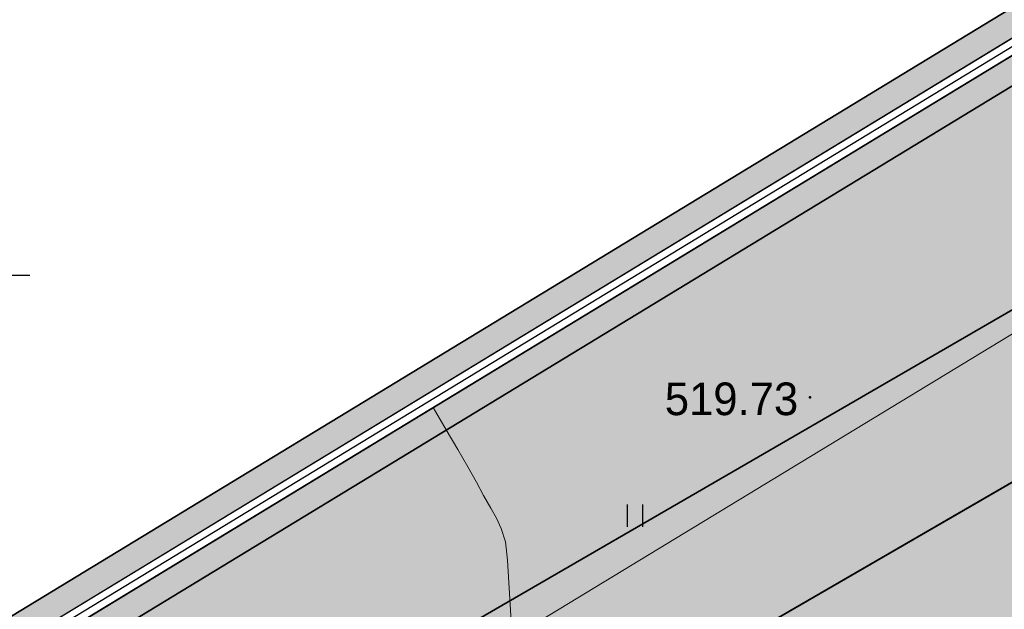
# Model space of a CAD drawing. Header units: millimetres. Extents: x -1128748 to 3035412, y -2195448 to -435774.
# Tile 59 of 159: x 378209 to 404623, y -1447667 to -1431868. Entities that reach past the tile are written whole.
import ezdxf

# ---------------------------------------------------------------- set-up
doc = ezdxf.new("R2010")
doc.units = ezdxf.units.MM
for name, color, linetype in [('(001) Сетка', 92, 'Continuous'), ('(004) Точки рельефа', 7, 'Continuous'), ('(031) Горизонтали', 42, 'Continuous'), ('(036) Растительность', 7, 'Continuous'), ('(040) Ограда', 7, 'Continuous'), ('GLUXOY OG', 7, 'Continuous')]:
    doc.layers.add(name, color=color, linetype=linetype)
doc.styles.add('BLACK', font='tahomabd.ttf')
doc.styles.add('D-431', font='txt')
doc.styles.get("Standard").update_dxf_attribs({"font": 'arial.ttf'})
doc.linetypes.add('ОГРАДА_БЕТ', pattern='A,4,["|",Standard,S=0.8,R=0,X=0,Y=-0.8],4', length=8)
doc.linetypes.add('ОГРАДА_ГЛИН', pattern='A,4,["|",Standard,S=0.8,R=0,X=0,Y=-0.8],0.5,["|",Standard,S=0.8,R=0,X=0,Y=-0.8],3.5', length=8)
doc.dimstyles.new('genplan dimension', dxfattribs={"dimtxt": 1100, "dimasz": 450, "dimexe": 450, "dimexo": 0, "dimgap": 80, "dimtad": 1, "dimlfac": 0.001, "dimtxsty": 'BLACK', "dimblk": 'OBLIQUE', "dimcen": 0, "dimclrd": 186, "dimclre": 186, "dimclrt": 186, "dimadec": 1, "dimazin": 0, "dimtfac": 1, "dimtmove": 0, "dimatfit": 3, "dimldrblk": 'OBLIQUE', "dimfxl": 1, "dimlwd": 9, "dimlwe": 9, "dimarcsym": 0})

# ---------------------------------------------------------------- blocks, each defined once
blk = doc.blocks.new('_Oblique')
at = {"color": 0, "linetype": 'ByBlock', "lineweight": -2}
blk.add_line((-0.5, -0.5), (0.5, 0.5), dxfattribs=at)
blk = doc.blocks.new('*D997')
at = {"color": 186, "lineweight": 9, "transparency": 16777216}
for p, q in [((2255842.21373015, -554331.2133756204), (2330361.64044784, -509046.6128842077)), ((2330349.808324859, -509027.1421808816), (2330595.333913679, -509431.1741459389)), ((2255830.381608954, -554311.7426752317), (2256075.907195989, -554715.7746373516))]:
    blk.add_line(p, q, dxfattribs=at)
at = {"layer": 'Defpoints', "color": 0, "transparency": 16777216}
for p in [(2330349.808324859, -509027.1421808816), (2330361.64044784, -509046.6128842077), (2255830.381608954, -554311.7426752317)]:
    blk.add_point(p, dxfattribs=at)
at = {"color": 186, "lineweight": 9, "transparency": 16777216}
for p, xscale, yscale, zscale, rotation in [((2330361.64044784, -509046.6128842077), 450.0000000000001, 450.0000000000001, 450.0000000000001, 31.28656990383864), ((2255842.21373015, -554331.2133756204), 450, 450, 450, 211.2865699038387)]:
    blk.add_blockref('_Oblique', p, dxfattribs=dict(at, xscale=xscale, yscale=yscale, zscale=zscale, rotation=rotation))
at = {"color": 186, "transparency": 16777216, "insert": (2292697.259500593, -531023.0002948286), "char_height": 1100, "attachment_point": 5, "rotation": 31.28656990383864, "style": 'BLACK'}
blk.add_mtext('87,2', dxfattribs=at)
blk = doc.blocks.new('I04010')
for p, q in [((-0.4122729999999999, 0.0071460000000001), (-0.4122729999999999, 1.207145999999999)), ((0.3877269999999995, 1.207145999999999), (0.3877269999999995, 0.0071460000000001))]:
    blk.add_line(p, q)
blk = doc.blocks.new('Setka')
at = {"layer": '(001) Сетка'}
for p, q in [((0, 1.5), (0, -1.5)), ((-1.5, 0), (1.5, 0))]:
    blk.add_line(p, q, dxfattribs=at)
blk = doc.blocks.new('A$C05d28b1e')
at = {"layer": '(004) Точки рельефа', "color": 7, "linetype": 'ByBlock', "lineweight": -2}
blk.add_point((-93236.28961832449, 84554.57763954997), dxfattribs=at)
at = {"layer": '(031) Горизонтали', "color": 42, "linetype": 'Continuous', "lineweight": 0, "ltscale": 600}
blk.add_lwpolyline([(-101202.7453450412, 77660.6342601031), (-101287.1310437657, 79146.93015097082), (-101357.3820533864, 80196.57355074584), (-101408.4504221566, 80680.78641158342), (-101521.9669854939, 81044.44443070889), (-101650.5839243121, 81318.20806139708), (-101804.7058933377, 81584.4771605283), (-101994.7375473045, 81925.65158501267), (-102184.9705063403, 82278.69662994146), (-102416.4093635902, 82689.19715802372), (-102687.6554045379, 83158.8261539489), (-102997.3099146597, 83689.2566023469), (-103343.9741794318, 84282.16148796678)], dxfattribs=at)
at = {"layer": '(040) Ограда', "ltscale": 600, "flags": 128}
blk.add_lwpolyline([(-65264.40736584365, 129736.0944886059), (-69527.56274084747, 127117.9602796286), (-60665.4079442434, 110685.5274772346), (-137358.727671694, 64079.83214361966), (-200340.084258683, 25825.59958398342), (-120612.5554367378, -95364.3361081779), (-115994.5822715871, -101904.9477696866)], dxfattribs=at)
at = {"layer": '(040) Ограда', "linetype": 'ОГРАДА_БЕТ', "ltscale": 600, "flags": 128}
blk.add_lwpolyline([(-64714.22453771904, 129604.5693745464), (-68996.00000000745, 126975), (-60133, 110541), (-137151.0000000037, 63738), (-199777.9999999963, 25699), (-120282.0000000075, -95139.0000000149), (-115667.8203322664, -101674.2387862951)], dxfattribs=at)
at = {"layer": '(001) Сетка', "xscale": 1000, "yscale": 1000, "zscale": 1000}
blk.add_blockref('Setka', (-115665, 87831), dxfattribs=at)
at = {"layer": '(036) Растительность', "linetype": 'Continuous', "xscale": 500, "yscale": 500, "zscale": 500}
blk.add_blockref('I04010', (-97924.1780786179, 81078.43723458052), dxfattribs=at)
at = {"layer": '(004) Точки рельефа', "linetype": 'ByBlock', "insert": (-97133.97243679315, 84509.60294273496), "char_height": 875, "attachment_point": 4, "style": 'D-431'}
blk.add_mtext('519.73', dxfattribs=at)
blk = doc.blocks.new('A$C2cdd6916')
dim = blk.add_linear_dim(base=(19119.19873189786, 52493.96583542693), p1=(-55412.06010698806, 7228.836044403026), p2=(19107.36660891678, 52513.43653875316), angle=31.28656990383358, dimstyle='genplan dimension')
dim.commit()
dim.dimension.update_dxf_attribs({"geometry": '*D997', "text_midpoint": (-18545.18221534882, 30517.57842480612), "insert": (-2311242.441715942, 561540.5787196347)})

msp = doc.modelspace()

# ---------------------------------------------------------------- hatches: boundary and pattern name
at = {"true_color": 0xb1ab95}
h = msp.add_hatch(color=253, dxfattribs=at)
h.dxf.hatch_style = 1
edge = h.paths.add_edge_path(flags=17)
edge.add_line((408230.1207856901, -1667049.642699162), (407816.6081964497, -1666481.464231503))
edge.add_line((407816.6081964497, -1666481.464231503), (406833.0463827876, -1667339.240020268))
edge.add_line((406833.0463827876, -1667339.240020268), (369446.4050053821, -1615968.894445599))
edge.add_line((369446.4050053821, -1615968.894445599), (314131.1661896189, -1531886.892482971))
edge.add_arc((319562.5512268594, -1527471.0056437), 7000.000000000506, 211.2865698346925, 219.1121955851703, ccw=False)
edge.add_line((313580.4871510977, -1531106.237327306), (313131.1451666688, -1530366.809203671))
edge.add_line((313131.1451666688, -1530366.809203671), (293854.900782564, -1501065.928418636))
edge.add_line((293854.900782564, -1501065.928418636), (421647.4469098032, -1423424.944505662))
edge.add_line((421647.4469098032, -1423424.944505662), (426742.1242212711, -1432503.275990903))
edge.add_line((426742.1242212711, -1432503.275990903), (423931.0712712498, -1434165.041722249))
edge.add_line((423931.0712712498, -1434165.041722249), (426984.3854020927, -1439330.046351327))
edge.add_line((426984.3854020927, -1439330.046351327), (429679.2301120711, -1437736.977608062))
edge.add_line((429679.2301120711, -1437736.977608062), (483014.3851956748, -1532776.209352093))
edge.add_line((483014.3851956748, -1532776.209352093), (452390.0859484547, -1553037.605009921))
edge.add_line((452390.0859484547, -1553037.605009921), (452158.6186386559, -1558086.793507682))
edge.add_line((452158.6186386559, -1558086.793507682), (453515.0030141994, -1559924.781183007))
edge.add_line((453515.0030141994, -1559924.781183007), (432643.9471154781, -1578671.99971455))
edge.add_line((432643.9471154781, -1578671.99971455), (463611.259786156, -1618599.639911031))
edge.add_line((463611.259786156, -1618599.639911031), (417034.9315798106, -1658591.093109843))
edge.add_line((417034.9315798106, -1658591.093109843), (414167.6827045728, -1655252.786924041))
edge.add_line((414167.6827045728, -1655252.786924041), (409797.2463541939, -1659006.525500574))
edge.add_line((409797.2463541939, -1659006.525500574), (412814.3970230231, -1663152.179317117))
edge.add_line((412814.3970230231, -1663152.179317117), (413924.9410931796, -1662183.66081375))
edge.add_line((413924.9410931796, -1662183.66081375), (411384.130183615, -1659225.422744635))
edge.add_line((411384.130183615, -1659225.422744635), (414039.2304562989, -1656944.97486275))
edge.add_line((414039.2304562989, -1656944.97486275), (416580.578907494, -1659903.838785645))
edge.add_line((416580.578907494, -1659903.838785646), (464572.5455611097, -1618696.887481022))
edge.add_line((464572.5455611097, -1618696.887481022), (433596.1896105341, -1578757.58735041))
edge.add_line((433596.1896105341, -1578757.58735041), (454455.7553919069, -1560020.689702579))
edge.add_line((454455.7553919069, -1560020.689702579), (452869.2519824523, -1557870.876002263))
edge.add_line((452869.2519824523, -1557870.876002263), (453073.0582769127, -1553425.080184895))
edge.add_line((453073.0582769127, -1553425.080184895), (483943.2351204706, -1533001.009024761))
edge.add_line((483943.2351204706, -1533001.009024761), (421903.2659150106, -1422450.453739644))
edge.add_line((421903.2659150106, -1422450.453739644), (292871.3014545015, -1500844.45229855))
edge.add_line((292871.3014545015, -1500844.45229855), (368870.6964173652, -1616367.433184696))
edge.add_line((368870.6964173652, -1616367.433184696), (406716.9487646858, -1668369.297758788))
edge.add_line((406716.9487646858, -1668369.297758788), (408230.1207856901, -1667049.642699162))
h.paths.add_polyline_path([(368541.7200813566, -1616595.169607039), (292309.2446956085, -1500717.894515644), (422049.4482037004, -1421893.601873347), (484474.0065060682, -1533129.465980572), (453463.3281788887, -1553646.494570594), (453275.3281789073, -1557747.494570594), (454993.3281791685, -1560075.494570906), (434140.3281791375, -1578806.494570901), (465120.0437740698, -1618750.126451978), (416841.1757058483, -1660207.24875869), (417362.1687984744, -1660813.835260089), (414707.0685257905, -1663094.283141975), (414185.571150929, -1662487.10951034), (413050.6899311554, -1663476.852727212), (414224.91061742, -1665090.266508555), (419054.3567371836, -1660942.287508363), (418207.6718256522, -1659956.501620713), (466081.3108829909, -1618847.349954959), (435092.5706741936, -1578892.082206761), (455934.080556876, -1560171.403090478), (453985.9615227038, -1557531.577065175), (454146.3005073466, -1554033.969745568), (485402.856430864, -1533354.26565324), (422305.2672089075, -1420919.111107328), (291325.645367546, -1500496.418395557), (367966.0114933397, -1616993.708346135), (406534.5096505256, -1669987.959919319), (408879.9262830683, -1667942.494576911), (408466.4136938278, -1667374.316109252), (406650.6072686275, -1668957.902180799)])
at = {"true_color": 0x7abf6e, "transparency": 33554687}
h = msp.add_hatch(color=83, dxfattribs=at)
h.dxf.hatch_style = 1
edge = h.paths.add_edge_path()
edge.add_line((423931.0712712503, -1434165.041722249), (426742.1242212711, -1432503.275990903))
edge.add_line((426742.1242212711, -1432503.275990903), (421647.4469098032, -1423424.944505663))
edge.add_line((421647.4469098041, -1423424.944505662), (293854.9007825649, -1501065.928418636))
edge.add_line((293854.9007825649, -1501065.928418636), (313131.1451666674, -1530366.809203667))
edge.add_line((313131.1451666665, -1530366.809203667), (296526.5606940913, -1503042.639271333))
edge.add_line((296526.5606940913, -1503042.639271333), (295306.1614871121, -1501034.37491047))
edge.add_line((295306.1614871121, -1501034.37491047), (300049.0837175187, -1498152.155496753))
edge.add_line((300049.0837175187, -1498152.155496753), (301269.4829280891, -1500160.419863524))
edge.add_line((301269.4829280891, -1500160.419863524), (321651.4063298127, -1487774.558932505))
edge.add_line((321651.4063298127, -1487774.558932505), (408742.7139408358, -1437381.201420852))
edge.add_arc((412248.5126760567, -1443440.027646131), 7000.000000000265, 48.67987082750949, 120.05482104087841, ccw=False)
edge.add_arc((418851.1682919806, -1435929.705494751), 3000.000000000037, 228.6798708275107, 299.8780372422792)
edge.add_line((420345.6344984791, -1438530.968795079), (424948.6856475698, -1435886.444348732))
edge.add_line((424948.6856475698, -1435886.444348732), (423931.0712712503, -1434165.041722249))
at = {"true_color": 0x939598}
h = msp.add_hatch(color=252, dxfattribs=at)
h.dxf.hatch_style = 1
edge = h.paths.add_edge_path(flags=16)
edge.add_line((333609.8648957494, -1523030.190670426), (320952.8767775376, -1530721.697087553))
edge.add_arc((319394.9203417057, -1528157.955340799), 3000.000000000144, 211.286569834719, 301.28656983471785, ccw=False)
edge.add_line((316831.1785949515, -1529715.911776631), (302893.1650096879, -1506779.797214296))
edge.add_arc((305456.906756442, -1505221.840778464), 2999.999999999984, 121.28656983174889, 211.2865698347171, ccw=False)
edge.add_line((303898.950320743, -1502658.099031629), (317436.2992639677, -1494431.607445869))
edge.add_arc((318994.2556996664, -1496995.349192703), 2999.999999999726, 29.088455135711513, 121.2865698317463, ccw=False)
edge.add_line((321615.8662993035, -1495536.871265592), (329290.2226393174, -1509331.508505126))
edge.add_line((329290.2226393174, -1509331.508505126), (330263.2572367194, -1511080.53587602))
edge.add_line((330263.2572367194, -1511080.53587602), (332209.3264314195, -1514578.59061762))
edge.add_line((332209.3264314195, -1514578.59061762), (333182.3610288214, -1516327.617988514))
edge.add_line((333182.3610288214, -1516327.617988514), (334673.5190595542, -1519007.970996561))
edge.add_arc((332051.9084599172, -1520466.448923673), 3000.000000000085, -58.71343016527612, 29.088455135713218, ccw=False)
edge = h.paths.add_edge_path(flags=16)
edge.add_line((392954.6193714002, -1533841.388395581), (401060.6626354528, -1548912.468944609))
edge.add_arc((398418.5797506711, -1550333.524196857), 2999.999999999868, -61.726229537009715, 28.273770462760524, ccw=False)
edge.add_line((399839.63500293, -1552975.607081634), (372116.3634412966, -1567886.683826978))
edge.add_arc((370695.3081890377, -1565244.600942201), 2999.999999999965, 209.0884551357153, 298.27377046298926, ccw=False)
edge.add_line((368073.6975894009, -1566703.078869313), (360564.510484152, -1553205.332935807))
edge.add_arc((363186.1210837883, -1551746.855008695), 2999.999999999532, 121.28656990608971, 209.0884551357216, ccw=False)
edge.add_line((361628.1646447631, -1549183.113263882), (388754.5800475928, -1532698.701903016))
edge.add_arc((390312.5364866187, -1535262.443647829), 2999.999999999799, 28.273770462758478, 121.2865699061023, ccw=False)
edge = h.paths.add_edge_path(flags=16)
edge.add_line((429361.5778396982, -1533771.173944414), (423970.5674180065, -1524291.837308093))
edge.add_line((423970.5674180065, -1524291.837308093), (420028.520120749, -1517360.299350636))
edge.add_arc((422636.2959769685, -1515877.226498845), 3000.000000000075, 120.09939656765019, 209.6273998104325, ccw=False)
edge.add_line((421131.7911005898, -1513281.756391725), (444558.5598196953, -1499702.063187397))
edge.add_arc((446063.064696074, -1502297.533294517), 2999.999999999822, 29.878037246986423, 120.0993965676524, ccw=False)
edge.add_line((448664.3279962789, -1500803.067087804), (451530.949312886, -1505792.699367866))
edge.add_line((451530.949312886, -1505792.699367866), (454101.7901477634, -1510267.497047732))
edge.add_line((454101.7901477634, -1510267.497047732), (456027.8805247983, -1513620.04405626))
edge.add_arc((453426.6172245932, -1515114.510262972), 2999.999999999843, -59.03634284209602, 29.878037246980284, ccw=False)
edge.add_line((454970.1000291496, -1517686.99171714), (443416.2954938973, -1524619.247185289))
edge.add_arc((444959.7782984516, -1527191.728639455), 2999.99999999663, 120.9636571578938, 150.6005223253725)
edge.add_line((442346.1234395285, -1525719.041205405), (439220.3002496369, -1531266.601929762))
edge.add_arc((436606.6453907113, -1529793.914495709), 3000.000000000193, 298.2737704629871, 330.60052232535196, ccw=False)
edge.add_line((438027.7006429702, -1532435.997380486), (433390.4089481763, -1534930.183977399))
edge.add_arc((431969.3536959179, -1532288.101092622), 3000.000000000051, 209.6273998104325, 298.2737704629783, ccw=False)
edge = h.paths.add_edge_path(flags=16)
edge.add_line((414849.7759762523, -1441945.561439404), (419859.8166469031, -1450666.022881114))
edge.add_line((419859.8166469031, -1450666.022881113), (423344.093343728, -1456730.744224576))
edge.add_line((423344.093343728, -1456730.744224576), (427801.4519379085, -1464489.208937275))
edge.add_arc((425200.1886375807, -1465983.675143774), 2999.999999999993, -59.41036551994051, 29.87803724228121, ccw=False)
edge.add_line((426726.8457029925, -1468566.177458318), (418113.2291844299, -1473658.152959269))
edge.add_line((418113.2291844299, -1473658.152959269), (414040.4930068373, -1476065.768017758))
edge.add_line((414040.4930068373, -1476065.768017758), (403679.8279011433, -1482190.51861213))
edge.add_line((403679.8279011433, -1482190.51861213), (405757.2568378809, -1485609.093839))
edge.add_line((405757.2568378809, -1485609.093839), (414900.0674713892, -1480204.283019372))
edge.add_arc((416426.7257365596, -1482786.784624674), 3000.000000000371, 30.60362588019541, 120.58966109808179, ccw=False)
edge.add_line((419008.8551705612, -1481259.496968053), (421476.2811174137, -1485432.246487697))
edge.add_line((421476.2811174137, -1485432.246487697), (424894.3505620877, -1483355.124908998))
edge.add_line((424894.3505620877, -1483355.124908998), (422452.5644704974, -1479224.58480538))
edge.add_arc((425035.0667850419, -1477697.927739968), 2999.999999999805, 120.58963448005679, 210.5896344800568, ccw=False)
edge.add_line((423508.4097196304, -1475115.425425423), (428655.4698191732, -1472072.719278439))
edge.add_arc((430182.1268845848, -1474655.221592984), 2999.999999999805, 29.878037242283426, 120.58963448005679, ccw=False)
edge.add_line((432783.3901849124, -1473160.755386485), (439000.021157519, -1483981.404211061))
edge.add_line((439000.021157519, -1483981.404211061), (433315.4877170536, -1487247.257047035))
edge.add_line((433315.4877170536, -1487247.257047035), (435393.3908279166, -1490666.6125653))
edge.add_line((435393.3908279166, -1490666.6125653), (440992.6427661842, -1487449.755278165))
edge.add_line((440992.6427661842, -1487449.755278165), (443682.7367977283, -1492132.124707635))
edge.add_arc((441081.4734974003, -1493626.590914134), 3000.000000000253, -59.90060343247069, 29.878037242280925, ccw=False)
edge.add_line((442585.9783737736, -1496222.061021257), (414062.9094548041, -1512755.904412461))
edge.add_line((414062.9094548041, -1512755.904412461), (417717.2968084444, -1518769.4906563))
edge.add_line((417717.2968084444, -1518769.4906563), (416592.2112407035, -1519409.340073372))
edge.add_line((416592.2112407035, -1519409.340073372), (425767.7282147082, -1535543.201335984))
edge.add_arc((423159.9523584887, -1537026.274187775), 3000.000000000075, -61.72622953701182, 29.627399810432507, ccw=False)
edge.add_line((424581.0076107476, -1539668.357072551), (408646.5779521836, -1548238.75624077))
edge.add_arc((407225.5226999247, -1545596.673355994), 2999.999999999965, 208.2737704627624, 298.27377046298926, ccw=False)
edge.add_line((404583.4398151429, -1547017.728608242), (396060.6213313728, -1531171.762865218))
edge.add_arc((398702.7042161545, -1529750.70761297), 2999.999999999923, 120.0993965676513, 208.2737704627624, ccw=False)
edge.add_line((397198.1993397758, -1527155.23750585), (399699.1241284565, -1525705.537303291))
edge.add_line((399699.1241284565, -1525705.537303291), (397773.7574345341, -1522537.192641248))
edge.add_line((397773.7574345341, -1522537.192641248), (373311.9537659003, -1537402.350028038))
edge.add_line((373311.9537659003, -1537402.350028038), (359878.9045358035, -1545565.459899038))
edge.add_arc((358320.9480967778, -1543001.718154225), 2999.999999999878, 209.0884782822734, 301.28656990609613, ccw=False)
edge.add_line((355699.3380863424, -1544460.197140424), (344506.0669587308, -1524340.318952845))
edge.add_arc((347127.6775583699, -1522881.841025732), 3000.000000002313, 120.58963448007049, 209.0884551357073, ccw=False)
edge.add_line((345601.0204929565, -1520299.338711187), (356224.2293081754, -1514019.384302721))
edge.add_arc((357559.2306294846, -1516705.975353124), 3000.000000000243, 30.58965835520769, 116.42336694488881, ccw=False)
edge.add_line((360141.7323078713, -1515179.317211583), (363371.9582355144, -1520643.586904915))
edge.add_line((363371.9582355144, -1520643.586904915), (366868.2523578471, -1518616.905286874))
edge.add_line((366868.2523578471, -1518616.905286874), (363604.9348441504, -1513176.891675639))
edge.add_arc((366167.5716779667, -1511617.118468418), 2999.999999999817, 120.589634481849, 211.3271806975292, ccw=False)
edge.add_line((364640.9146124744, -1509034.616153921), (376958.058855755, -1501762.494079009))
edge.add_line((376958.058855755, -1501762.494079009), (374880.6299190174, -1498343.918852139))
edge.add_line((374880.6299190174, -1498343.918852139), (362470.0520059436, -1505680.483992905))
edge.add_line((362470.0520059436, -1505680.483992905), (350323.1654065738, -1512861.166908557))
edge.add_line((350323.1654065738, -1512861.166908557), (343791.0723934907, -1516722.641066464))
edge.add_arc((342264.4153280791, -1514140.13875192), 2999.999999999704, 209.0884551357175, 300.5896344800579, ccw=False)
edge.add_line((339642.8047284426, -1515598.616679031), (326930.7416113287, -1492748.713508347))
edge.add_arc((329552.3522109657, -1491290.235581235), 3000.000000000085, 120.0548210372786, 209.0884551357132, ccw=False)
edge.add_line((328049.8670388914, -1488693.595770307), (344952.048436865, -1478913.542018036))
edge.add_line((344952.048436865, -1478913.542018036), (365557.0903320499, -1466990.914248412))
edge.add_arc((367059.5755041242, -1469587.55405934), 3000.000000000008, 31.28656990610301, 120.05482103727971, ccw=False)
edge.add_line((369623.3172489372, -1468029.597620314), (372895.1220721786, -1473413.61375588))
edge.add_line((372895.1220721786, -1473413.61375588), (381868.2181790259, -1467960.76621929))
edge.add_line((381868.2181790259, -1467960.76621929), (378780.6535795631, -1462879.932086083))
edge.add_arc((381344.3953243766, -1461321.975647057), 3000.000000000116, 120.0548210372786, 211.2865699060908, ccw=False)
edge.add_line((379841.9101523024, -1458725.335836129), (407031.3371530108, -1442992.806921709))
edge.add_line((407031.3371530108, -1442992.806921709), (410746.0275038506, -1440843.387834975))
edge.add_arc((412248.5126759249, -1443440.027645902), 2999.999999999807, 29.878037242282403, 120.0548210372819, ccw=False)
edge = h.paths.add_edge_path(flags=16)
edge.add_line((411903.7061971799, -1631004.138940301), (400287.3470607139, -1640543.790695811))
edge.add_arc((398383.4097550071, -1638225.381168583), 3000.000000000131, 216.0466201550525, 309.39371673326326, ccw=False)
edge.add_line((395957.7943740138, -1639990.711172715), (392421.1013416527, -1635131.190858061))
edge.add_arc((394846.716722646, -1633365.860853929), 2999.999999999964, 129.393716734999, 216.0466201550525, ccw=False)
edge.add_line((392942.7794168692, -1631047.45132676), (404287.9569742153, -1621730.500831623))
edge.add_arc((406191.8942799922, -1624048.910358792), 2999.999999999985, 39.39371673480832, 129.3937167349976, ccw=False)
edge.add_line((408510.3038071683, -1622144.973053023), (412318.1784186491, -1626781.792107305))
edge.add_arc((409999.7688914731, -1628685.729413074), 3000.000000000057, -50.60628326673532, 39.39371673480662, ccw=False)
edge = h.paths.add_edge_path()
edge.add_arc((453426.6172245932, -1515114.510262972), 7000.000000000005, 300.9636571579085, 389.8780372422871)
edge.add_line((459496.2315920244, -1511627.422447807), (450624.7294515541, -1496185.713002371))
edge.add_line((450624.7294515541, -1496185.713002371), (421694.146176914, -1445829.228400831))
edge.add_arc((424295.4094771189, -1444334.762194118), 2999.999999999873, 119.87803724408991, 209.8780372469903, ccw=False)
edge.add_line((422800.9432705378, -1441733.498893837), (426984.3854020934, -1439330.046351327))
edge.add_line((426984.3854020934, -1439330.046351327), (424948.6856475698, -1435886.444348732))
edge.add_line((424948.6856475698, -1435886.444348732), (420345.6344984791, -1438530.968795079))
edge.add_arc((418851.1682919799, -1435929.705494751), 3000.000000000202, 228.6798708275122, 299.8780372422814, ccw=False)
edge.add_arc((412248.512676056, -1443440.027646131), 7000.000000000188, 48.67987082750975, 120.0548210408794)
edge.add_line((408742.7139408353, -1437381.201420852), (321651.4063298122, -1487774.558932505))
edge.add_line((321651.4063298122, -1487774.558932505), (301269.4829280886, -1500160.419863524))
edge.add_line((301269.4829280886, -1500160.419863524), (296526.5606940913, -1503042.639271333))
edge.add_line((296526.5606940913, -1503042.639271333), (313131.1451666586, -1530366.809203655))
edge.add_line((313131.1451666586, -1530366.809203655), (313580.4871510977, -1531106.237327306))
edge.add_arc((319562.5512268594, -1527471.005643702), 6999.999999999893, 211.2865698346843, 301.286569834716)
edge.add_line((323197.7829104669, -1533453.069719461), (335115.8663615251, -1526210.587188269))
edge.add_arc((336673.8227973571, -1528774.328935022), 3000.000000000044, 29.08845513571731, 121.28656983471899, ccw=False)
edge.add_line((339295.4333969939, -1527315.851007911), (341013.7878457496, -1530404.589036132))
edge.add_arc((338392.1772461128, -1531863.066963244), 2999.999999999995, -60.91154486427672, 29.088455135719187, ccw=False)
edge.add_line((339850.6551732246, -1534484.677562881), (337229.0445735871, -1535943.155489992))
edge.add_line((337229.0445735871, -1535943.155489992), (354730.7796989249, -1567402.482685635))
edge.add_line((354730.7796989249, -1567402.482685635), (356669.9463110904, -1566323.668119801))
edge.add_arc((358128.4242382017, -1568945.278719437), 2999.999999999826, 15.949142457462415, 119.08845513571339, ccw=False)
edge.add_line((361012.9421831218, -1568120.926716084), (366648.6377985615, -1587865.434141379))
edge.add_line((366648.6377985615, -1587865.434141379), (387083.9977751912, -1637994.247333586))
edge.add_line((387083.9977751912, -1637994.247333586), (412339.4190284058, -1672695.939424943))
edge.add_arc((409913.8036474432, -1674461.269429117), 2999.999999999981, -46.41797687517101, 36.04662015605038, ccw=False)
edge.add_line((411981.9805377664, -1676634.434022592), (420750.3931939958, -1668289.631942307))
edge.add_arc((418682.1855909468, -1666116.49657821), 2999.999999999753, 216.0466201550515, 313.5828328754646, ccw=False)
edge.add_line((416256.5702099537, -1667881.826582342), (401852.2827622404, -1648089.911697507))
edge.add_arc((404277.8981432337, -1646324.581693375), 2999.999999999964, 129.3937167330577, 216.0466201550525, ccw=False)
edge.add_line((402373.9608375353, -1644006.172166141), (443810.4067032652, -1609984.873482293))
edge.add_line((443810.4067032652, -1609984.873482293), (445076.1262803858, -1611526.641967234))
edge.add_line((445076.1262803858, -1611526.641967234), (448173.3423050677, -1608990.741601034))
edge.add_line((448173.3423050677, -1608990.741601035), (430399.2322361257, -1587347.347148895))
edge.add_line((430399.2322361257, -1587347.347148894), (400259.9088154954, -1612098.531768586))
edge.add_line((400259.9088154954, -1612098.531768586), (402163.8461212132, -1614416.9412957))
edge.add_arc((399845.4365940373, -1616320.878601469), 2999.999999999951, -50.60628326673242, 39.39371673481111, ccw=False)
edge.add_line((401749.3738997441, -1618639.288128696), (392850.7894881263, -1625947.033645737))
edge.add_arc((390946.8521824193, -1623628.624118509), 3000.000000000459, 202.1786080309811, 309.3937167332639, ccw=False)
edge.add_line((388168.817409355, -1624761.109350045), (372219.290120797, -1585636.235852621))
edge.add_arc((374997.3248938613, -1584503.750621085), 3000.000000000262, 165.4416731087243, 202.178608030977, ccw=False)
edge.add_line((372093.6481353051, -1583749.654286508), (375178.2554101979, -1571872.25607795))
edge.add_arc((378081.9321687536, -1572626.352412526), 2999.999999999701, 118.2737704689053, 165.4416731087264, ccw=False)
edge.add_line((376660.876916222, -1569984.269527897), (439411.9309928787, -1536233.35447663))
edge.add_arc((435148.7652352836, -1528307.105822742), 8999.999999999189, 298.2737704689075, 330.6005223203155)
edge.add_line((442989.729811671, -1532725.168125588), (445311.5196546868, -1528604.567132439))
edge.add_arc((447925.1745134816, -1530077.25456672), 2999.999999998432, 120.96365715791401, 150.6005223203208, ccw=False)
edge.add_line((446381.6917089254, -1527504.773112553), (457028.0771018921, -1521116.966989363))
at = {"true_color": 0x7abf6e, "transparency": 33554687}
h = msp.add_hatch(color=83, dxfattribs=at)
h.dxf.hatch_style = 1
edge = h.paths.add_edge_path(flags=17)
edge.add_line((393533.4661620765, -1457598.91246147), (396693.4347696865, -1458370.014529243))
edge.add_line((396693.4347696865, -1458370.014529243), (397464.536837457, -1455210.045921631))
edge.add_line((397464.536837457, -1455210.045921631), (400624.5054450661, -1455981.147989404))
edge.add_line((400624.5054450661, -1455981.147989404), (401395.6075128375, -1452821.179381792))
edge.add_line((401395.6075128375, -1452821.179381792), (404555.5761204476, -1453592.281449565))
edge.add_line((404555.5761204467, -1453592.281449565), (405326.678188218, -1450432.312841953))
edge.add_line((405326.678188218, -1450432.312841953), (408486.6467958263, -1451203.414909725))
edge.add_line((408486.6467958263, -1451203.414909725), (409257.7488635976, -1448043.446302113))
edge.add_line((409257.7488635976, -1448043.446302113), (415985.8115149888, -1449685.242049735))
edge.add_line((415985.8115149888, -1449685.242049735), (416928.3658051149, -1449112.462623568))
edge.add_line((416928.3658051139, -1449112.462623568), (418408.4244221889, -1451548.017281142))
edge.add_line((418408.4244221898, -1451548.017281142), (419859.816646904, -1450666.022881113))
edge.add_line((419859.816646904, -1450666.022881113), (414849.7759762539, -1441945.561439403))
edge.add_arc((412248.5126759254, -1443440.027645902), 2999.999999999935, 29.87803724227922, 120.0548210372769)
edge.add_line((410746.0275038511, -1440843.387834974), (379841.9101523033, -1458725.335836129))
edge.add_arc((381344.3953243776, -1461321.975647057), 3000.000000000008, 120.0548210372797, 211.2865699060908)
edge.add_line((378780.6535795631, -1462879.932086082), (381868.2181790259, -1467960.76621929))
edge.add_line((381868.2181790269, -1467960.76621929), (382893.7148769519, -1467337.58364368))
edge.add_line((382893.7148769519, -1467337.58364368), (383984.2843842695, -1469132.202865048))
edge.add_line((383984.2843842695, -1469132.202865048), (384029.5290636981, -1469104.708192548))
edge.add_line((384029.5290636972, -1469104.708192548), (385671.3248113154, -1462376.645541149))
edge.add_line((385671.3248113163, -1462376.645541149), (388831.2934189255, -1463147.747608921))
edge.add_line((388831.2934189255, -1463147.747608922), (389602.3954866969, -1459987.77900131))
edge.add_line((389602.3954866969, -1459987.77900131), (392762.364094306, -1460758.881069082))
edge.add_line((392762.364094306, -1460758.881069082), (393533.4661620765, -1457598.91246147))

# ---------------------------------------------------------------- linework, layer by layer
for points in [[(408926.5033013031, -1667901.874213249), (406534.5096505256, -1669987.959919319), (367966.0114933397, -1616993.708346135), (291325.645367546, -1500496.418395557), (422305.2672089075, -1420919.111107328), (485402.856430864, -1533354.26565324), (454146.3005073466, -1554033.969745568), (453985.9615227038, -1557531.577065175), (455934.080556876, -1560171.403090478), (435092.5706741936, -1578892.082206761), (466081.3108829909, -1618847.349954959), (418207.6718256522, -1659956.501620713), (419054.3567371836, -1660942.287508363), (414224.91061742, -1665090.266508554)], [(466081.3108829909, -1618847.349954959), (435092.5706741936, -1578892.082206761), (455934.080556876, -1560171.403090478), (453985.9615227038, -1557531.577065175), (454146.3005073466, -1554033.969745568), (485402.856430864, -1533354.26565324), (422305.2672089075, -1420919.111107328), (291325.645367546, -1500496.418395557), (367966.0114933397, -1616993.708346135)], [(368541.7200813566, -1616595.169607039), (292309.2446956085, -1500717.894515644), (422049.4482037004, -1421893.601873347), (484474.0065060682, -1533129.465980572), (453463.3281788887, -1553646.494570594), (453275.3281789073, -1557747.494570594), (454993.3281791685, -1560075.494570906), (434140.3281791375, -1578806.494570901), (465120.0437740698, -1618750.126451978)], [(464572.5455611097, -1618696.887481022), (433596.1896105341, -1578757.58735041), (454455.7553919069, -1560020.689702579), (452869.2519824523, -1557870.876002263), (453073.0582769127, -1553425.080184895), (483943.2351204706, -1533001.009024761), (421903.2659150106, -1422450.453739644), (292871.3014545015, -1500844.45229855), (368870.6964173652, -1616367.433184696)], [(426742.1242212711, -1432503.275990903), (421647.4469098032, -1423424.944505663), (293854.900782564, -1501065.928418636), (369446.4050053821, -1615968.894445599), (406833.0463827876, -1667339.240020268), (407816.6081964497, -1666481.464231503)], [(408742.7139408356, -1437381.201420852), (321651.4063298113, -1487774.558932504)]]:
    msp.add_lwpolyline(points)
for points in [[(369446.4050053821, -1615968.894445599), (314131.1661896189, -1531886.892482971, -0.0341590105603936), (313580.4871510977, -1531106.237327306), (313131.1451666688, -1530366.809203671), (293854.900782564, -1501065.928418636), (421647.4469098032, -1423424.944505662), (426742.1242212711, -1432503.275990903), (423931.0712712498, -1434165.041722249), (426984.3854020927, -1439330.046351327), (429679.2301120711, -1437736.977608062), (483014.3851956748, -1532776.209352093), (452390.0859484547, -1553037.605009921), (452158.6186386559, -1558086.793507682), (453515.0030141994, -1559924.781183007), (432643.9471154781, -1578671.99971455), (463611.259786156, -1618599.639911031)], [(372093.6481353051, -1583749.654286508), (375178.2554101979, -1571872.25607795, -0.2087647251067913), (376660.876916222, -1569984.269527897), (439411.9309928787, -1536233.35447663, 0.1419950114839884), (442989.729811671, -1532725.168125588), (445311.5196546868, -1528604.567132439, -0.1300408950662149), (446381.6917089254, -1527504.773112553), (457028.0771018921, -1521116.966989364, 0.4086747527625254), (459496.2315920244, -1511627.422447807), (450624.7294515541, -1496185.713002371), (421694.146176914, -1445829.22840083, -0.4142135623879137), (422800.9432705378, -1441733.498893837), (426984.3854020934, -1439330.046351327), (424948.6856475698, -1435886.444348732), (420345.6344984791, -1438530.968795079, -0.3210560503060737), (416870.3716072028, -1438182.802140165, 0.321907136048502), (408742.7139408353, -1437381.201420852), (321651.4063298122, -1487774.558932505)], [(416870.371607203, -1438182.802140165, 0.3219071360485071), (408742.7139408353, -1437381.201420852), (321651.4063298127, -1487774.558932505), (296526.5606940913, -1503042.639271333), (313131.1451666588, -1530366.809203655), (313580.4871510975, -1531106.237327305, 0.4142135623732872), (323197.7829104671, -1533453.069719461), (335115.8663615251, -1526210.587188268, -0.4254953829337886), (339295.4333969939, -1527315.851007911), (341013.7878457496, -1530404.589036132, -0.4142135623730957), (339850.6551732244, -1534484.677562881), (337229.0445735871, -1535943.155489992), (354730.7796989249, -1567402.482685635), (356669.9463110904, -1566323.668119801, -0.4830922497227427), (361012.9421831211, -1568120.92671608), (366648.6377985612, -1587865.434141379)], [(344952.048436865, -1478913.542018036), (365557.0903320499, -1466990.914248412, -0.4079308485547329), (369623.3172489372, -1468029.597620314), (372895.1220721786, -1473413.61375588), (381868.2181790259, -1467960.76621929), (378780.6535795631, -1462879.932086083, -0.4205243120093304), (379841.9101523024, -1458725.335836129), (407031.3371530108, -1442992.806921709), (410746.0275038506, -1440843.387834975, -0.4151175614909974), (414849.7759762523, -1441945.561439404), (419859.8166469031, -1450666.022881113), (423344.093343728, -1456730.744224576), (427801.4519379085, -1464489.208937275, -0.4105805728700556), (426726.8457029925, -1468566.177458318), (418113.2291844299, -1473658.152959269)], [(344952.048436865, -1478913.542018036), (365557.0903320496, -1466990.914248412, -0.4079308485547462), (369623.3172489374, -1468029.597620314), (372895.1220721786, -1473413.61375588), (381868.2181790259, -1467960.76621929), (378780.6535795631, -1462879.932086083, -0.4205243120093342), (379841.9101523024, -1458725.335836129), (410746.0275038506, -1440843.387834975, -0.4151175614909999), (414849.7759762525, -1441945.561439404), (427801.4519379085, -1464489.208937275, -0.4105805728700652), (426726.8457029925, -1468566.177458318), (418113.2291844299, -1473658.152959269)], [(410746.0275038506, -1440843.387834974), (379841.9101523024, -1458725.335836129, 0.4205243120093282), (378780.6535795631, -1462879.932086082), (381868.2181790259, -1467960.76621929), (382893.7148769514, -1467337.58364368), (383984.2843842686, -1469132.202865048), (384029.529063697, -1469104.708192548), (385671.3248113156, -1462376.645541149), (388831.293418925, -1463147.747608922), (389602.3954866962, -1459987.77900131), (392762.3640943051, -1460758.881069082), (393533.466162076, -1457598.91246147), (396693.4347696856, -1458370.014529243), (397464.5368374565, -1455210.045921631), (400624.5054450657, -1455981.147989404), (401395.6075128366, -1452821.179381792), (404555.576120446, -1453592.281449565), (405326.6781882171, -1450432.312841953)]]:
    msp.add_lwpolyline(points, format="xyb")
msp.add_lwpolyline([(423931.0712712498, -1434165.041722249), (426742.1242212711, -1432503.275990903), (421647.4469098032, -1423424.944505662), (293854.900782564, -1501065.928418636), (313131.145166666, -1530366.809203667), (296526.5606940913, -1503042.639271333), (295306.1614871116, -1501034.37491047), (300049.0837175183, -1498152.155496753), (301269.4829280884, -1500160.419863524), (321651.4063298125, -1487774.558932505), (408742.7139408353, -1437381.201420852, -0.3219071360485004), (416870.371607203, -1438182.802140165, 0.3210560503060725), (420345.6344984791, -1438530.968795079), (424948.6856475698, -1435886.444348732)], format="xyb", close=True)
at = {"layer": 'GLUXOY OG', "color": 186, "linetype": 'ОГРАДА_ГЛИН', "lineweight": 30, "ltscale": 400}
for points in [[(406650.6072686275, -1668957.9021808), (368541.7200813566, -1616595.169607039), (292309.2446956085, -1500717.894515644), (422049.4482037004, -1421893.601873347), (484474.0065060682, -1533129.465980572), (453463.3281788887, -1553646.494570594), (453275.3281789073, -1557747.494570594), (454993.3281791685, -1560075.494570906), (434140.3281791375, -1578806.494570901), (465120.0437740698, -1618750.126451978)], [(464572.5455611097, -1618696.887481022), (433596.1896105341, -1578757.58735041), (454455.7553919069, -1560020.689702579), (452869.2519824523, -1557870.876002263), (453073.0582769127, -1553425.080184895), (483943.2351204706, -1533001.009024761), (421903.2659150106, -1422450.453739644), (292871.3014545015, -1500844.45229855), (368870.6964173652, -1616367.433184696), (406716.9487646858, -1668369.297758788)]]:
    msp.add_lwpolyline(points, dxfattribs=at)
at = {"layer": 'GLUXOY OG', "color": 186, "lineweight": 30, "ltscale": 400}
msp.add_lwpolyline([(464846.2946675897, -1618723.5069665), (433868.2588948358, -1578782.040960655), (454724.5417855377, -1560048.092136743), (453072.2900806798, -1557809.185286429), (453268.1932279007, -1553535.787377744), (484208.6208132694, -1533065.237502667), (421976.3570593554, -1422172.027806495), (292590.2730750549, -1500781.173407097), (368706.2082493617, -1616481.301395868), (406683.7780166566, -1668663.599969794)], dxfattribs=at)

# ---------------------------------------------------------------- block references
msp.add_blockref('A$C2cdd6916', (389433.248842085, -1490519.025250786, -3655.999999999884))

# ---------------------------------------------------------------- next in the draw order: block references
at = {"color": 5, "lineweight": 50}
msp.add_blockref('A$C05d28b1e', (492649.3281788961, -1526543.494570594), dxfattribs=at)

doc.saveas('drawing.dxf')
